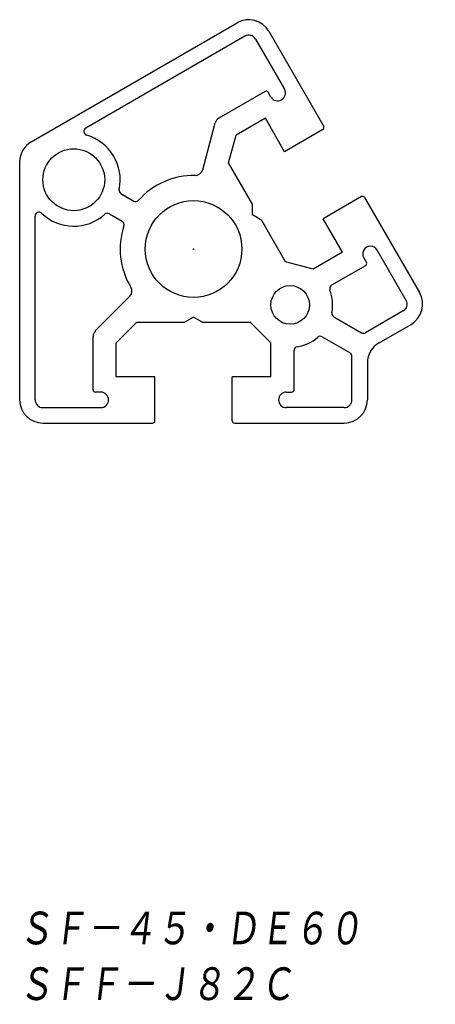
# Model space of a CAD drawing. Extents: x -22 to 31, y -98 to 30.
import ezdxf

# ---------------------------------------------------------------- set-up
doc = ezdxf.new("R2010")
doc.units = 0
doc.layers.get('0').update_dxf_attribs({"linetype": 'CONTINUOUS'})
doc.styles.get("Standard").update_dxf_attribs({"font": 'txt', "bigfont": 'BIGFONT'})

msp = doc.modelspace()

# ---------------------------------------------------------------- linework, layer by layer
at = {"color": 7, "linetype": 'CONTINUOUS'}
for p, q in [((-21, 13.86), (5.64, 29.24)), ((9.74, 28.14), (16.84, 15.84)), ((6.64, 27.5), (-13.94, 15.62)), ((8, 27.14), (11.75, 20.64)), ((9.26, 20.36), (3.28, 16.9)), ((10.02, 19.64), (9.67, 20.25)), ((9.29, 16.91), (5.5, 14.72)), ((11.79, 12.58), (9.29, 16.91)), ((1.19, 10.24), (2.81, 16.3)), ((16.73, 15.43), (11.79, 12.58)), ((4.54, 11.14), (5.5, 14.72)), ((-22.5, 11.26), (-22.5, -19.5)), ((7.62, 5.8), (4.54, 11.14)), ((-9.39, 7.16), (-7.74, 6.2)), ((21.73, 6.77), (16.79, 3.92)), ((22.14, 6.66), (29.24, -5.64)), ((7.62, 4.4), (7.62, 5.8)), ((-20.5, -19.5), (-20.5, 4.26)), ((-10.89, 4.56), (-9.24, 3.6)), ((8.83, 3.7), (7.62, 4.4)), ((19.29, -0.41), (16.79, 3.92)), ((11.92, -1.64), (8.83, 3.7)), ((19.29, -0.41), (15.5, -2.6)), ((22.02, -1.14), (22.37, -1.75)), ((27.5, -6.64), (23.75, -0.14)), ((15.5, -2.6), (11.92, -1.64)), ((22.26, -2.16), (17.87, -4.69)), ((-8.27, -6.15), (-12.71, -10.59)), ((0, -8.8), (-1.21, -9.5)), ((1.21, -9.5), (0, -8.8)), ((18.15, -8.75), (21.75, -10.83)), ((27.14, -8), (22.25, -10.83)), ((-7.38, -9.5), (-10, -12.12)), ((-1.21, -9.5), (-7.38, -9.5)), ((7.38, -9.5), (1.21, -9.5)), ((10, -12.12), (7.38, -9.5)), ((24, -12.12), (28.14, -9.74)), ((-13, -18.2), (-13, -11.29)), ((16.65, -11.34), (20.25, -13.42)), ((-10, -16.5), (-10, -12.12)), ((10, -16.5), (10, -12.12)), ((13, -18.2), (13, -13.13)), ((20.5, -19.5), (20.5, -13.86)), ((22.5, -14.72), (22.5, -19.5)), ((-5, -16.5), (-10, -16.5)), ((-5, -22.2), (-5, -16.5)), ((5, -22.2), (5, -16.5)), ((10, -16.5), (5, -16.5)), ((-12, -18.5), (-12.7, -18.5)), ((12, -18.5), (12.7, -18.5)), ((-19.5, -20.5), (-12, -20.5)), ((19.5, -20.5), (12, -20.5)), ((-19.5, -22.5), (-5.3, -22.5)), ((5.3, -22.5), (19.5, -22.5))]:
    msp.add_line(p, q, dxfattribs=at)
for centre, radius in [((-15.5, 8.95), 4), ((0, 0), 6.25), ((12.5, -7.22), 2.5)]:
    msp.add_circle(centre, radius, dxfattribs=at)
for centre, radius, start, end in [((7.14, 26.64), 3, 30, 120), ((7.14, 26.64), 1, 30, 120), ((9.41, 20.1), 0.3, 30, 120), ((10.89, 20.14), 1, 210, 30), ((3.78, 16.04), 1, 120, 165), ((-13.69, 15.19), 0.5, 120, 253.8131), ((16.58, 15.69), 0.3, 300, 30), ((-15.5, 8.95), 6, 347.9202, 73.8131), ((-19.5, 11.26), 3, 120, 180), ((0.22, 10.5), 1, 268.7741, 345), ((0, 0), 9.5, 88.7741, 138.4629), ((-9.14, 7.59), 0.5, 167.9202, 240), ((21.88, 6.51), 0.3, 30, 120), ((-7.49, 6.63), 0.5, 240, 318.4629), ((-20, 4.26), 0.5, 46.1869, 180), ((-15.5, 8.95), 6, 226.1869, 312.0798), ((-11.14, 4.12), 0.5, 60, 132.0798), ((0, 0), 9.5, 161.5372, 211.2259), ((-9.49, 3.17), 0.5, 341.5371, 60), ((22.89, -0.64), 1, 30, 210), ((22.11, -1.9), 0.3, 300, 30), ((-8.98, -5.44), 1, 315, 31.2259), ((18.12, -5.12), 0.5, 120, 200.4059), ((12.5, -7.22), 5.5, 349.4712, 20.4059), ((26.64, -7.14), 3, 300, 30), ((26.64, -7.14), 1, 300, 30), ((18.4, -8.31), 0.5, 169.4712, 240), ((-12, -11.29), 1, 135, 180), ((12.5, -7.22), 5.5, 279.5941, 310.5288), ((16.4, -11.78), 0.5, 60, 130.5288), ((22, -10.39), 0.5, 240, 300), ((13.5, -13.13), 0.5, 99.5941, 180), ((25.5, -14.72), 3, 120, 180), ((20, -13.86), 0.5, 0, 60), ((-12.7, -18.2), 0.3, 180, 270), ((-12, -19.5), 1, 270, 90), ((12, -19.5), 1, 90, 270), ((12.7, -18.2), 0.3, 270, 0), ((-19.5, -19.5), 3, 180, 270), ((-19.5, -19.5), 1, 180, 270), ((19.5, -19.5), 1, 270, 0), ((19.5, -19.5), 3, 270, 0), ((-5.3, -22.2), 0.3, 270, 360), ((5.3, -22.2), 0.3, 180, 270)]:
    msp.add_arc(centre, radius, start, end, dxfattribs=at)
msp.add_point((0, 0), dxfattribs=at)
msp.add_point((0, 0), dxfattribs=at)

# ---------------------------------------------------------------- texts
at = {"color": 7, "linetype": 'CONTINUOUS', "oblique": 7}
for s, width, p in [('ＳＦ－４５・ＤＥ６０\u3000\u3000', 0.843766, (-22.7, -90.32)), ('ＳＦＦ－Ｊ８２Ｃ', 0.845556, (-22.7, -97.52))]:
    msp.add_text(s, height=4.8, dxfattribs=dict(at, width=width)).set_placement(p)

doc.saveas('drawing.dxf')
